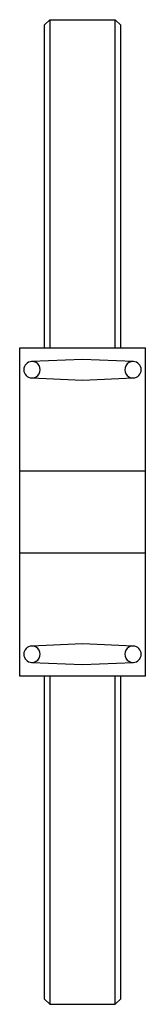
# Model space of a CAD drawing. Header units: millimetres. Extents: x 133 to 179, y 35 to 395.
import ezdxf

# ---------------------------------------------------------------- set-up
doc = ezdxf.new("R2010")
doc.units = ezdxf.units.MM
doc.header["$LTSCALE"] = 27.947911
doc.layers.get('0').update_dxf_attribs({"linetype": 'CONTINUOUS'})

msp = doc.modelspace()

# ---------------------------------------------------------------- linework, layer by layer
at = {"color": 7, "linetype": 'Continuous'}
for p, q in [((141.78, 392.89), (143.78, 394.9)), ((141.78, 392.89), (141.78, 274.9)), ((143.78, 394.9), (143.78, 274.9)), ((143.78, 394.9), (167.77, 394.9)), ((167.77, 274.9), (167.77, 394.9)), ((169.78, 392.89), (167.77, 394.9)), ((169.78, 274.9), (169.78, 392.89)), ((132.78, 154.9), (132.78, 274.9)), ((132.78, 274.9), (178.78, 274.9)), ((178.78, 154.9), (178.78, 274.9)), ((155.78, 270.65), (137.15, 269.9)), ((174.4, 269.9), (155.78, 270.65)), ((137.15, 263.9), (155.78, 263.15)), ((155.78, 263.15), (174.4, 263.9)), ((178.78, 229.8), (132.78, 229.8)), ((132.78, 200), (178.78, 200)), ((155.78, 166.65), (137.15, 165.9)), ((174.4, 165.9), (155.78, 166.65)), ((137.15, 159.9), (155.78, 159.15)), ((155.78, 159.15), (174.4, 159.9)), ((178.78, 154.9), (132.78, 154.9)), ((141.78, 154.9), (141.78, 36.9)), ((143.78, 154.9), (143.78, 34.9)), ((167.77, 34.9), (167.77, 154.9)), ((169.78, 36.9), (169.78, 154.9)), ((141.78, 36.9), (143.78, 34.9)), ((169.78, 36.9), (167.77, 34.9)), ((143.78, 34.9), (167.77, 34.9))]:
    msp.add_line(p, q, dxfattribs=at)
for centre, start, end in [((137.28, 266.9), 92.314, 267.686), ((137.28, 266.9), 269.952, 90.0904), ((174.28, 266.9), 89.952, 270.0904), ((174.28, 266.9), 272.314, 87.686), ((137.28, 162.9), 92.314, 267.686), ((137.28, 162.9), 269.952, 90.0904), ((174.28, 162.9), 89.952, 270.0904), ((174.28, 162.9), 272.314, 87.686)]:
    msp.add_arc(centre, 3, start, end, dxfattribs=at)

doc.saveas('drawing.dxf')
